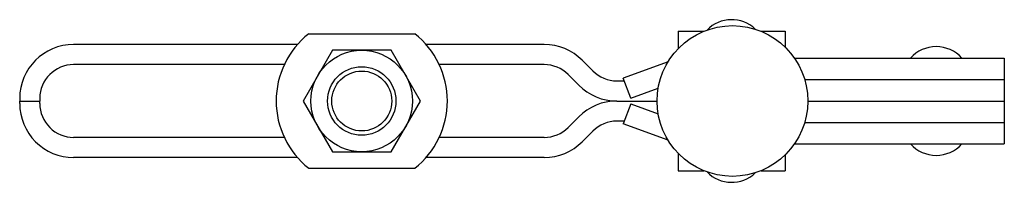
# Model space of a CAD drawing. Extents: x 223 to 453, y 421 to 459.
import ezdxf

# ---------------------------------------------------------------- set-up
doc = ezdxf.new("R2010")
doc.units = 0
doc.layers.get('0').update_dxf_attribs({"linetype": 'CONTINUOUS'})

# ---------------------------------------------------------------- blocks, each defined once
blk = doc.blocks.new('V5501BP_SP')
for p, q in [((-12.389912, 15.700002), (12.389915, 15.7)), ((-6.85, 11.864548), (-13.7, 0)), ((6.850001, 11.864548), (-6.85, 11.864548)), ((13.7, 0), (6.850001, 11.864548)), ((-13.7, 0), (-6.85, -11.864548)), ((6.85, -11.864548), (13.7, 0)), ((-6.85, -11.864548), (6.85, -11.864548)), ((-12.389915, -15.7), (12.389915, -15.7))]:
    blk.add_line(p, q)
for radius in [11.864548, 8, 7]:
    blk.add_circle((0, 0), radius)
for start, end in [(128.279302, 231.720679), (308.279322, 51.720679)]:
    blk.add_arc((0, 0), 20, start, end)

msp = doc.modelspace()

# ---------------------------------------------------------------- linework, layer by layer
for p, q in [((377.299982, 456.3), (383.330685, 456.3)), ((377.299982, 456.3), (377.299982, 452.201611)), ((396.669315, 456.3), (402.299982, 456.3)), ((402.299982, 456.3), (402.299982, 452.604769)), ((288.374684, 453.2), (236.099982, 453.2)), ((346.008604, 453.2), (318.425285, 453.2)), ((354.91815, 449.509545), (357.413838, 447.013857)), ((374.962973, 449.168292), (364.499982, 445.32641)), ((404.497233, 449.999999), (453.499983, 449.999997)), ((453.499983, 449.999997), (453.499982, 429.999997)), ((285.296123, 448.5), (236.099982, 448.5)), ((346.008604, 448.5), (321.503845, 448.5)), ((351.594748, 446.186144), (354.090437, 443.690455)), ((362.999982, 444.7), (364.729992, 444.7)), ((366.223411, 440.632819), (364.499982, 445.32641)), ((406.88697, 444.999999), (453.499982, 444.999997)), ((366.223411, 440.632819), (372.644103, 442.990419)), ((223.499982, 440.6), (223.499982, 440)), ((223.499982, 439.4), (223.499982, 440)), ((223.499982, 440), (228.199982, 440)), ((228.199982, 440.6), (228.199982, 440)), ((228.199982, 439.4), (228.199982, 440)), ((362.999982, 440), (372.388363, 440)), ((366.223411, 439.367181), (364.499982, 434.673591)), ((366.223411, 439.367181), (372.644103, 437.009582)), ((407.611637, 439.999997), (453.499982, 439.999997)), ((351.594748, 433.813857), (354.090437, 436.309545)), ((364.729992, 435.3), (362.999982, 435.3)), ((406.88697, 434.999999), (453.499982, 434.999997)), ((354.91815, 430.490455), (357.413838, 432.986144)), ((374.962973, 430.831709), (364.499982, 434.673591)), ((285.296115, 431.5), (236.099982, 431.5)), ((346.008604, 431.5), (321.503849, 431.5)), ((404.497232, 429.999999), (453.499982, 429.999997)), ((288.37467, 426.8), (236.099982, 426.8)), ((346.008604, 426.8), (318.425294, 426.8)), ((377.299982, 427.798389), (377.299982, 423.7)), ((402.299982, 427.395231), (402.299982, 423.7)), ((377.299982, 423.7), (383.330685, 423.7)), ((396.669315, 423.7), (402.299982, 423.7))]:
    msp.add_line(p, q)
msp.add_circle((390, 440), 17.611637)
for centre, radius, start, end in [((389.799982, 451.008497), 8, 46.213782, 135.868051), ((236.099982, 440.6), 12.6, 90, 180), ((346.008604, 440.6), 12.6, 45, 90), ((437.599995, 444.708495), 8, 41.409621, 138.590376), ((236.099982, 440.6), 7.9, 90, 180), ((346.008604, 440.6), 7.9, 45, 90), ((362.999982, 452.6), 7.9, 224.999995, 270), ((362.999982, 452.6), 12.6, 225, 270), ((236.099982, 439.4), 12.6, 179.99999, 270), ((236.099982, 439.4), 7.9, 179.99999, 270), ((362.999982, 427.4), 12.6, 90, 135), ((362.999982, 427.4), 7.9, 90, 135), ((346.008604, 439.4), 7.9, 270, 315), ((346.008604, 439.4), 12.6, 270, 315), ((437.599994, 435.2915), 8, 221.409623, 318.590381), ((389.799982, 428.991503), 8, 224.131949, 313.786218)]:
    msp.add_arc(centre, radius, start, end)

# ---------------------------------------------------------------- block references
msp.add_blockref('V5501BP_SP', (303.399989, 440))

doc.saveas('drawing.dxf')
